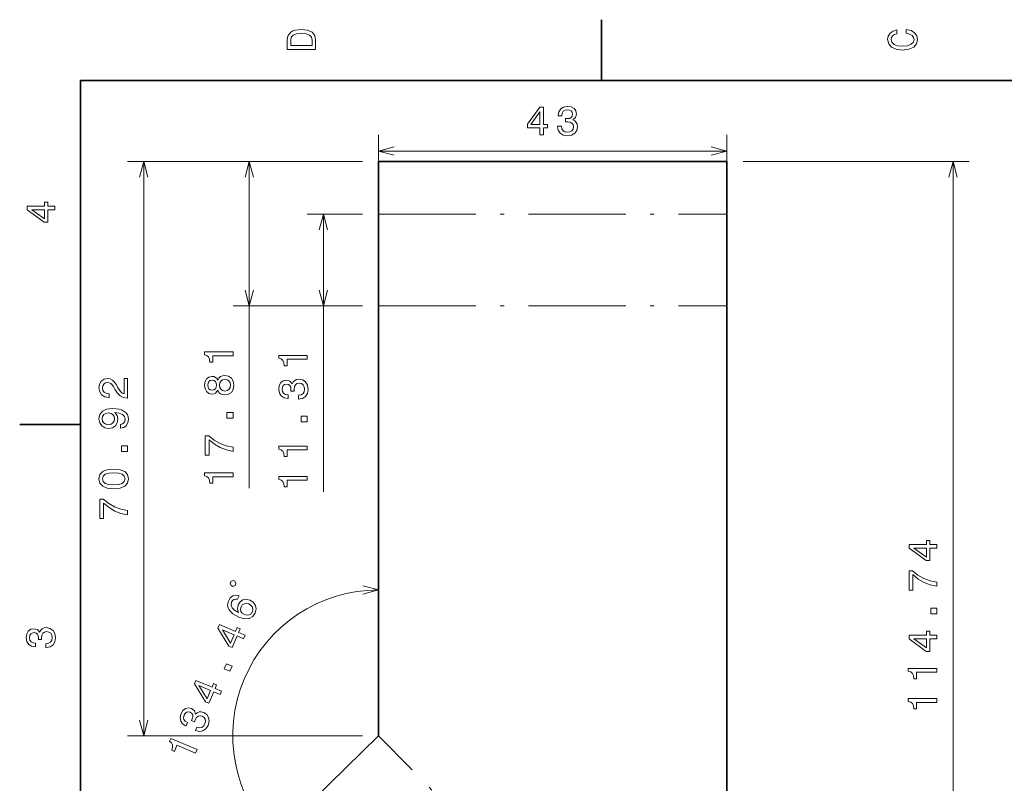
# Model space of a CAD drawing. Extents: x 0 to 297, y 0 to 210.
# Tile 3 of 7: x 2 to 124, y 113 to 208. Entities that reach past the tile are written whole.
import ezdxf

# ---------------------------------------------------------------- set-up
doc = ezdxf.new("R2010")
doc.units = 0
doc.linetypes.add('DASHDOT', pattern=[18.5, 12, -3, 0.5, -3])

msp = doc.modelspace()

# ---------------------------------------------------------------- linework, layer by layer
at = {"color": 7, "lineweight": 35, "ltscale": 0.1875}
for p, q in [((74.300003, 200), (74.300003, 207.5)), ((10, 157.5), (2.5, 157.5))]:
    msp.add_line(p, q, dxfattribs=at)
at = {"color": 7, "lineweight": 35}
for p, q in [((287, 200), (10, 200)), ((10, 200), (10, 10)), ((46.8041, 189.995148), (89.804108, 189.995148)), ((46.8041, 172.182983), (46.8041, 119.073425)), ((89.804108, 75.258858), (89.804108, 172.182983))]:
    msp.add_line(p, q, dxfattribs=at)
at = {"color": 7, "lineweight": 13, "ltscale": 0.477097}
for p, q in [((46.8041, 174.182983), (46.8041, 193.266876)), ((89.804108, 174.182983), (89.804108, 193.266876))]:
    msp.add_line(p, q, dxfattribs=at)
at = {"color": 7, "lineweight": 13}
for p, q in [((46.8041, 191.266876), (89.804108, 191.266876)), ((44.8041, 189.995148), (15.813324, 189.995148)), ((17.813324, 119.073425), (17.813324, 189.995148)), ((30.835213, 149.63797), (30.835213, 189.995148)), ((91.804108, 189.995148), (119.704849, 189.995148)), ((117.704849, 75.258858), (117.704849, 189.995148)), ((39.997482, 149.202866), (39.997482, 183.495148)), ((44.8041, 119.073425), (15.813324, 119.073425))]:
    msp.add_line(p, q, dxfattribs=at)
at = {"color": 7, "lineweight": 13, "ltscale": 0.399222}
for p, q in [((44.8041, 189.995148), (28.835213, 189.995148)), ((44.8041, 172.182983), (28.835213, 172.182983))]:
    msp.add_line(p, q, dxfattribs=at)
at = {"color": 7, "lineweight": 35, "ltscale": 0.1625}
for p, q in [((46.8041, 183.495148), (46.8041, 189.995148)), ((89.804108, 183.495148), (89.804108, 189.995148))]:
    msp.add_line(p, q, dxfattribs=at)
at = {"color": 7, "lineweight": 13, "ltscale": 0.170165}
for p, q in [((44.8041, 183.495148), (37.997482, 183.495148)), ((44.8041, 172.182983), (37.997482, 172.182983))]:
    msp.add_line(p, q, dxfattribs=at)
at = {"color": 7, "lineweight": 35, "ltscale": 0.282804}
for p, q in [((46.8041, 172.182983), (46.8041, 183.495148)), ((89.804108, 172.182983), (89.804108, 183.495148)), ((46.8041, 119.073425), (38.730499, 111.149918))]:
    msp.add_line(p, q, dxfattribs=at)
at = {"color": 7, "linetype": 'DASHDOT', "lineweight": 13}
for p, q in [((46.8041, 183.495148), (89.804108, 183.495148)), ((46.8041, 172.182983), (89.804108, 172.182983)), ((89.804108, 75.258858), (46.8041, 119.073425))]:
    msp.add_line(p, q, dxfattribs=at)
at = {"color": 7, "lineweight": 13}
for points in [[(35.533215, 204.994965), (35.533215, 203.829971), (39.033215, 203.829971), (39.033215, 204.994965), (38.922264, 205.544678), (38.584366, 205.953171), (38.034657, 206.205338), (37.283215, 206.296112), (36.516644, 206.215424), (36.21405, 206.114563), (35.971977, 205.973343), (35.644165, 205.56485), (35.563473, 205.297562)], [(35.951801, 204.959656), (36.027451, 205.342941), (36.259438, 205.605194), (36.672985, 205.761536), (37.283215, 205.811966), (37.873272, 205.756485), (38.286816, 205.600143), (38.533936, 205.332855), (38.614628, 204.959656), (38.614628, 204.298996), (35.951801, 204.298996)], [(111.93206, 205.817017), (112.35569, 205.716141), (112.658287, 205.549713), (112.844887, 205.317734), (112.905403, 205.045395), (112.814629, 204.71759), (112.54229, 204.460388), (112.098488, 204.28891), (111.483215, 204.233429), (110.872986, 204.28891), (110.424141, 204.455338), (110.151802, 204.71254), (110.055984, 205.045395), (110.106415, 205.287476), (110.247627, 205.494247), (110.474571, 205.655624), (110.787247, 205.766571), (110.787247, 206.245682), (110.308144, 206.094391), (109.94503, 205.832138), (109.718086, 205.474075), (109.637398, 205.045395), (109.763474, 204.510818), (110.116501, 204.10231), (110.696472, 203.840057), (111.483215, 203.749283), (112.269958, 203.840057), (112.84993, 204.10231), (113.208, 204.510818), (113.329041, 205.045395), (113.233215, 205.51442), (112.965927, 205.892654), (112.527161, 206.159943), (111.93206, 206.301163)], [(66.713463, 193.266876), (67.167358, 193.266876), (67.167358, 194.134308), (67.666634, 194.134308), (67.666634, 194.537766), (67.167358, 194.537766), (67.167358, 196.691223), (66.70842, 196.691223), (65.175278, 194.57811), (65.175278, 194.134308), (66.713463, 194.134308)], [(65.598915, 194.537766), (66.713463, 196.106216), (66.713463, 194.537766)], [(68.901215, 194.366302), (68.901215, 194.330994), (68.981911, 193.846848), (69.218941, 193.483734), (69.59214, 193.25174), (70.086372, 193.166016), (70.61087, 193.25174), (71.004242, 193.473648), (71.256401, 193.826675), (71.347183, 194.280563), (71.306839, 194.57811), (71.195885, 194.82019), (71.014328, 195.00679), (70.772255, 195.14296), (71.100067, 195.415298), (71.216057, 195.849014), (71.140411, 196.242386), (70.923553, 196.539932), (70.570526, 196.726532), (70.086372, 196.792099), (69.632484, 196.711395), (69.2845, 196.489502), (69.057556, 196.136475), (68.981911, 195.66745), (68.981911, 195.632156), (69.430756, 195.632156), (69.4711, 195.95491), (69.602226, 196.186905), (69.814041, 196.32811), (70.111588, 196.378555), (70.37384, 196.338196), (70.565483, 196.2323), (70.681473, 196.060822), (70.726868, 195.828842), (70.681473, 195.581711), (70.56044, 195.415298), (70.348625, 195.314423), (70.061157, 195.284164), (69.864471, 195.289215), (69.864471, 194.890793), (70.111588, 194.900879), (70.429314, 194.855499), (70.666344, 194.734451), (70.807556, 194.537766), (70.857986, 194.280563), (70.802513, 193.988052), (70.656258, 193.771194), (70.424271, 193.635025), (70.116638, 193.589645), (69.798912, 193.640076), (69.566925, 193.791367), (69.42067, 194.033447), (69.365196, 194.366302)], [(6.833213, 184.02739), (6.833213, 184.481277), (5.965778, 184.481277), (5.965778, 184.98056), (5.56232, 184.98056), (5.56232, 184.481277), (3.408862, 184.481277), (3.408862, 184.022339), (5.521974, 182.489197), (5.965778, 182.489197), (5.965778, 184.02739)], [(5.56232, 182.912827), (3.993876, 184.02739), (5.56232, 184.02739)], [(28.835213, 166.009293), (28.835213, 166.468231), (25.309998, 166.468231), (25.309998, 166.12529), (25.61763, 166.034515), (25.824409, 165.852951), (25.945442, 165.575577), (25.985786, 165.192291), (26.343857, 165.192291), (26.343857, 166.009293)], [(37.997482, 165.574203), (37.997482, 166.033142), (34.472267, 166.033142), (34.472267, 165.690201), (34.7799, 165.599426), (34.986679, 165.417862), (35.107712, 165.140488), (35.148056, 164.757202), (35.506126, 164.757202), (35.506126, 165.574203)], [(15.813324, 160.775787), (15.813324, 163.181412), (15.379608, 163.181412), (15.379608, 161.280121), (15.142578, 161.386017), (14.945892, 161.567581), (14.587814, 162.12738), (14.436523, 162.424927), (14.219666, 162.757782), (13.967499, 162.994812), (13.669952, 163.130981), (13.332062, 163.181412), (12.908432, 163.095673), (12.575577, 162.858643), (12.363754, 162.495529), (12.288101, 162.026505), (12.37384, 161.542358), (12.61087, 161.17421), (12.98912, 160.93718), (13.488403, 160.856476), (13.559006, 160.856476), (13.559006, 161.315414), (13.518661, 161.315414), (13.17572, 161.360809), (12.923553, 161.496979), (12.762177, 161.713837), (12.706696, 162.001297), (12.757126, 162.293808), (12.883209, 162.510666), (13.079895, 162.651871), (13.327011, 162.702301), (13.559006, 162.667007), (13.755692, 162.571182), (13.927155, 162.40979), (14.078461, 162.187897), (14.239838, 161.89035), (14.552521, 161.396103), (14.885376, 161.048126), (15.288834, 160.841354), (15.798187, 160.775787)], [(26.949043, 161.738693), (27.090256, 161.481491), (27.286942, 161.304977), (27.534058, 161.194016), (27.831612, 161.158722), (28.280457, 161.23941), (28.628441, 161.471405), (28.850342, 161.84964), (28.936081, 162.364044), (28.850342, 162.873413), (28.628441, 163.251663), (28.280457, 163.483643), (27.831612, 163.569382), (27.534058, 163.529037), (27.286942, 163.423126), (27.090256, 163.241577), (26.949043, 162.98941), (26.828011, 163.191147), (26.661583, 163.332352), (26.459854, 163.418091), (26.212738, 163.448349), (25.854668, 163.367645), (25.5672, 163.155838), (25.3806, 162.812897), (25.309998, 162.364044), (25.3806, 161.910156), (25.5672, 161.567215), (25.854668, 161.350357), (26.212738, 161.274719), (26.459854, 161.299927), (26.661583, 161.385666)], [(26.253082, 161.753815), (26.031181, 161.794159), (25.859711, 161.915207), (25.753799, 162.106842), (25.713455, 162.364044), (25.753799, 162.616211), (25.859711, 162.807861), (26.031181, 162.928894), (26.253082, 162.974274), (26.480026, 162.928894), (26.65654, 162.807861), (26.77253, 162.616211), (26.807838, 162.364044), (26.767487, 162.106842), (26.65654, 161.915207), (26.480026, 161.794159)], [(27.821526, 161.642868), (27.55423, 161.688263), (27.352501, 161.834518), (27.221382, 162.061462), (27.175987, 162.364044), (27.221382, 162.661606), (27.352501, 162.88855), (27.55423, 163.034805), (27.821526, 163.085236), (28.108986, 163.034805), (28.325844, 162.88855), (28.467056, 162.661606), (28.512444, 162.364044), (28.467056, 162.061462), (28.325844, 161.834518), (28.108986, 161.688263)], [(36.898056, 160.658066), (36.933365, 160.658066), (37.417511, 160.738754), (37.780624, 160.975784), (38.012611, 161.348984), (38.098351, 161.843231), (38.012611, 162.367722), (37.79071, 162.761093), (37.437683, 163.01326), (36.983795, 163.104034), (36.686241, 163.06369), (36.444168, 162.952744), (36.257568, 162.771179), (36.121399, 162.529099), (35.849068, 162.856918), (35.415352, 162.972916), (35.02198, 162.897263), (34.724426, 162.680405), (34.537827, 162.327377), (34.472267, 161.843231), (34.552956, 161.389343), (34.774857, 161.041351), (35.127884, 160.814407), (35.596909, 160.738754), (35.63221, 160.738754), (35.63221, 161.187607), (35.309441, 161.227951), (35.077454, 161.35907), (34.936241, 161.570892), (34.885811, 161.868439), (34.926155, 162.130692), (35.032066, 162.322327), (35.203537, 162.438324), (35.435524, 162.483719), (35.68264, 162.438324), (35.849068, 162.317291), (35.949928, 162.105469), (35.980194, 161.818008), (35.975151, 161.621323), (36.373566, 161.621323), (36.36348, 161.868439), (36.408867, 162.186172), (36.5299, 162.423203), (36.726585, 162.564407), (36.983795, 162.614838), (37.276299, 162.559372), (37.493156, 162.413116), (37.629326, 162.181122), (37.674713, 161.873489), (37.624283, 161.555756), (37.472984, 161.323776), (37.230911, 161.177521), (36.898056, 161.12204)], [(14.945892, 157.059937), (15.344299, 157.13559), (15.651947, 157.352448), (15.843582, 157.695389), (15.914185, 158.149277), (15.878891, 158.446823), (15.788101, 158.714127), (15.631775, 158.941071), (15.409866, 159.132706), (15.132492, 159.284012), (14.789551, 159.394958), (14.396179, 159.46051), (13.942291, 159.485733), (13.231186, 159.399994), (12.711746, 159.152878), (12.399063, 158.759506), (12.288101, 158.219879), (12.378891, 157.725647), (12.620956, 157.352448), (12.994156, 157.110367), (13.463181, 157.029678), (13.947327, 157.110367), (14.315491, 157.347412), (14.54747, 157.700424), (14.623123, 158.149277), (14.527298, 158.623337), (14.234787, 158.981415), (14.794586, 158.900726), (15.193008, 158.739334), (15.430038, 158.492218), (15.505692, 158.154327), (15.470383, 157.892075), (15.359436, 157.700424), (15.182922, 157.574356), (14.945892, 157.523911)], [(13.45813, 157.518875), (13.145462, 157.569305), (12.898346, 157.71051), (12.742004, 157.932419), (12.686523, 158.219879), (12.742004, 158.517441), (12.898346, 158.744385), (13.140411, 158.88559), (13.453094, 158.941071), (13.770813, 158.88559), (14.007843, 158.744385), (14.154099, 158.51239), (14.204529, 158.204758), (14.154099, 157.927383), (14.007843, 157.71051), (13.775864, 157.569305)], [(28.835213, 158.280045), (28.835213, 158.976013), (28.083771, 158.976013), (28.083771, 158.280045)], [(37.997482, 157.844955), (37.997482, 158.540924), (37.24604, 158.540924), (37.24604, 157.844955)], [(28.835213, 154.190994), (28.835213, 154.700363), (28.003082, 154.866791), (27.226425, 155.159302), (26.505241, 155.572845), (25.829453, 156.112473), (25.410858, 156.112473), (25.410858, 153.711884), (25.869797, 153.711884), (25.869797, 155.628311), (26.550629, 155.073563), (27.261726, 154.654968), (28.018211, 154.362473)], [(15.813324, 154.18631), (15.813324, 154.882278), (15.06189, 154.882278), (15.06189, 154.18631)], [(37.997482, 154.366135), (37.997482, 154.825073), (34.472267, 154.825073), (34.472267, 154.482132), (34.7799, 154.391357), (34.986679, 154.209793), (35.107712, 153.932419), (35.148056, 153.549133), (35.506126, 153.549133), (35.506126, 154.366135)], [(14.103668, 149.582855), (14.895462, 149.658493), (15.460297, 149.895538), (15.803238, 150.273773), (15.914185, 150.798264), (15.803238, 151.317719), (15.460297, 151.695969), (14.895462, 151.927948), (14.103668, 152.008652), (13.316925, 151.927948), (13.004242, 151.832138), (12.74704, 151.695969), (12.404099, 151.317719), (12.288101, 150.798264), (12.404099, 150.273773), (12.75209, 149.895538), (13.316925, 149.658493)], [(14.103668, 150.067001), (13.493439, 150.107346), (13.054672, 150.233429), (12.79747, 150.460373), (12.706696, 150.798264), (12.79747, 151.131119), (13.054672, 151.358063), (13.493439, 151.484146), (14.103668, 151.52449), (14.718948, 151.484146), (15.1577, 151.358063), (15.414902, 151.131119), (15.500641, 150.798264), (15.414902, 150.460373), (15.1577, 150.233429), (14.718948, 150.107346)], [(28.835213, 151.065201), (28.835213, 151.524139), (25.309998, 151.524139), (25.309998, 151.181198), (25.61763, 151.090424), (25.824409, 150.908859), (25.945442, 150.631485), (25.985786, 150.248199), (26.343857, 150.248199), (26.343857, 151.065201)], [(37.997482, 150.630112), (37.997482, 151.08905), (34.472267, 151.08905), (34.472267, 150.746109), (34.7799, 150.655334), (34.986679, 150.47377), (35.107712, 150.196396), (35.148056, 149.81311), (35.506126, 149.81311), (35.506126, 150.630112)], [(15.813324, 146.361237), (15.813324, 146.870605), (14.981186, 147.037033), (14.204529, 147.329544), (13.483353, 147.743088), (12.807556, 148.282715), (12.388977, 148.282715), (12.388977, 145.882126), (12.8479, 145.882126), (12.8479, 147.798553), (13.528748, 147.243805), (14.239838, 146.825211), (14.996323, 146.532715)], [(115.704849, 142.244446), (115.704849, 142.698334), (114.837418, 142.698334), (114.837418, 143.197617), (114.43396, 143.197617), (114.43396, 142.698334), (112.280502, 142.698334), (112.280502, 142.239395), (114.393616, 140.706253), (114.837418, 140.706253), (114.837418, 142.244446)], [(114.43396, 141.129883), (112.865517, 142.244446), (114.43396, 142.244446)], [(115.704849, 137.530029), (115.704849, 138.039398), (114.872719, 138.205826), (114.096062, 138.498322), (113.374878, 138.911865), (112.699089, 139.451492), (112.280502, 139.451492), (112.280502, 137.050919), (112.739433, 137.050919), (112.739433, 138.967346), (113.420273, 138.412598), (114.131363, 137.994003), (114.887848, 137.701492)], [(29.105278, 137.64505), (29.19558, 137.860199), (29.070732, 138.165665), (28.855583, 138.255966), (28.550125, 138.131119), (28.459824, 137.91597), (28.584671, 137.610504), (28.79982, 137.520203)], [(29.584908, 136.350952), (29.17115, 136.4207), (28.806259, 136.333191), (28.496826, 136.091156), (28.264618, 135.707306), (28.182014, 135.419281), (28.17083, 135.145035), (28.22715, 134.875259), (28.357597, 134.612671), (28.554802, 134.365814), (28.823433, 134.132751), (29.163475, 133.913452), (29.569534, 133.721146), (30.261093, 133.518387), (30.835709, 133.545212), (31.278214, 133.791565), (31.586662, 134.252808), (31.692284, 134.739014), (31.618156, 135.174866), (31.367722, 135.542511), (30.963783, 135.805038), (30.488831, 135.911392), (30.059586, 135.839966), (29.707092, 135.599579), (29.46093, 135.221588), (29.368515, 134.740784), (29.495003, 134.299362), (29.012756, 134.583817), (28.70784, 134.88681), (28.584923, 135.206406), (28.643242, 135.553864), (28.77803, 135.770752), (28.949852, 135.906479), (29.161407, 135.954422), (29.405342, 135.923141)], [(30.779106, 135.352005), (31.050606, 135.177887), (31.219162, 134.953995), (31.280144, 134.682281), (31.217346, 134.402344), (31.055687, 134.147507), (30.8237, 133.998749), (30.543884, 133.957581), (30.233353, 134.038696), (29.964554, 134.206207), (29.800644, 134.428146), (29.750923, 134.700607), (29.820778, 135.010391), (29.977333, 135.240036), (30.196114, 135.383392), (30.469322, 135.42186)], [(115.704849, 134.147034), (115.704849, 134.843002), (114.953415, 134.843002), (114.953415, 134.147034)], [(30.135597, 131.056213), (30.311256, 131.474731), (29.511421, 131.81044), (29.704651, 132.270813), (29.332626, 132.426956), (29.139404, 131.966583), (27.153755, 132.800003), (26.976143, 132.376831), (28.331238, 130.145355), (28.740463, 129.973602), (29.335754, 131.391922)], [(5.73379, 129.979111), (5.769093, 129.979111), (6.253242, 130.059799), (6.616354, 130.296829), (6.848343, 130.670029), (6.934078, 131.164276), (6.848343, 131.688766), (6.626441, 132.082138), (6.273415, 132.334305), (5.819525, 132.425079), (5.521974, 132.384735), (5.279899, 132.273788), (5.0933, 132.092224), (4.957133, 131.850143), (4.684798, 132.177963), (4.251081, 132.293961), (3.857709, 132.218307), (3.560158, 132.00145), (3.373559, 131.648422), (3.307997, 131.164276), (3.388689, 130.710388), (3.610591, 130.362396), (3.963617, 130.135452), (4.432637, 130.059799), (4.46794, 130.059799), (4.46794, 130.508652), (4.145173, 130.548996), (3.913184, 130.680115), (3.771974, 130.891937), (3.721542, 131.189484), (3.761888, 131.451736), (3.867795, 131.643372), (4.039265, 131.759369), (4.271254, 131.804764), (4.518372, 131.759369), (4.684798, 131.638336), (4.785663, 131.426514), (4.815922, 131.139053), (4.810879, 130.942368), (5.209294, 130.942368), (5.199208, 131.189484), (5.244596, 131.507217), (5.365634, 131.744247), (5.56232, 131.885452), (5.819525, 131.935883), (6.112032, 131.880417), (6.328891, 131.734161), (6.465058, 131.502167), (6.510447, 131.194534), (6.460014, 130.876801), (6.308718, 130.644821), (6.066643, 130.498566), (5.73379, 130.443085)], [(28.532394, 130.52037), (27.517517, 132.155075), (28.963737, 131.548065)], [(115.704849, 131.036362), (115.704849, 131.490265), (114.837418, 131.490265), (114.837418, 131.989532), (114.43396, 131.989532), (114.43396, 131.490265), (112.280502, 131.490265), (112.280502, 131.031326), (114.393616, 129.498184), (114.837418, 129.498184), (114.837418, 131.036362)], [(114.43396, 129.921814), (112.865517, 131.036362), (114.43396, 131.036362)], [(28.447685, 127.034683), (28.717033, 127.676422), (28.024147, 127.967239), (27.754799, 127.325516)], [(115.704849, 126.93219), (115.704849, 127.391129), (112.179642, 127.391129), (112.179642, 127.048187), (112.487274, 126.957397), (112.694046, 126.775848), (112.815079, 126.498474), (112.855431, 126.115189), (113.213501, 126.115189), (113.213501, 126.93219)], [(27.243813, 124.166428), (27.419472, 124.584946), (26.619637, 124.920654), (26.812866, 125.381027), (26.440842, 125.53717), (26.24762, 125.076797), (24.261971, 125.910217), (24.084358, 125.487045), (25.439453, 123.255569), (25.848679, 123.083817), (26.44397, 124.502136)], [(25.64061, 123.630585), (24.625732, 125.265289), (26.071953, 124.658279)], [(115.704849, 123.196167), (115.704849, 123.655106), (112.179642, 123.655106), (112.179642, 123.312164), (112.487274, 123.221375), (112.694046, 123.039825), (112.815079, 122.762451), (112.855431, 122.379166), (113.213501, 122.379166), (113.213501, 123.196167)], [(24.184967, 119.719406), (24.217522, 119.705734), (24.695168, 119.592773), (25.121719, 119.670807), (25.480064, 119.92514), (25.750397, 120.347687), (25.874329, 120.864487), (25.82196, 121.31308), (25.594032, 121.68222), (25.210648, 121.941589), (24.92067, 122.019547), (24.654518, 122.010925), (24.412193, 121.915726), (24.192947, 121.745209), (24.068703, 122.152878), (23.713676, 122.427689), (23.321678, 122.510178), (22.963387, 122.425369), (22.654709, 122.172073), (22.406883, 121.751022), (22.305626, 121.30127), (22.375557, 120.894531), (22.613243, 120.548645), (23.016441, 120.297379), (23.048988, 120.283707), (23.222702, 120.697586), (22.940697, 120.859695), (22.777534, 121.070389), (22.729301, 121.320343), (22.797958, 121.614227), (22.936653, 121.840424), (23.108475, 121.976151), (23.311478, 122.016739), (23.542953, 121.968811), (23.75325, 121.831314), (23.859863, 121.655304), (23.870888, 121.420959), (23.787537, 121.14418), (23.706772, 120.964783), (24.074135, 120.810593), (24.160477, 121.042343), (24.325294, 121.317749), (24.528633, 121.489471), (24.764641, 121.543549), (25.021317, 121.490509), (25.269562, 121.326157), (25.412918, 121.107376), (25.448692, 120.840759), (25.37149, 120.539536), (25.202019, 120.266083), (24.972733, 120.110733), (24.692917, 120.069565), (24.364532, 120.147232)], [(24.209549, 116.93718), (24.387161, 117.360352), (21.13665, 118.724655), (21.003929, 118.408432), (21.252457, 118.205673), (21.372856, 117.958237), (21.377113, 117.65564), (21.265976, 117.286606), (21.596146, 117.148026), (21.912331, 117.901367)]]:
    msp.add_lwpolyline(points, close=True, dxfattribs=at)
for points in [[(48.735954, 191.784515), (46.8041, 191.266876), (48.735954, 190.749237)], [(87.872253, 190.749237), (89.804108, 191.266876), (87.872253, 191.784515)], [(18.330963, 188.063293), (17.813324, 189.995148), (17.295685, 188.063293)], [(31.352852, 188.063293), (30.835213, 189.995148), (30.317574, 188.063293)], [(118.222488, 188.063293), (117.704849, 189.995148), (117.187218, 188.063293)], [(40.515121, 181.563293), (39.997482, 183.495148), (39.479843, 181.563293)], [(30.317574, 174.114838), (30.835213, 172.182983), (31.352852, 174.114838)], [(39.479843, 174.114838), (39.997482, 172.182983), (40.515121, 174.114838)], [(44.872253, 136.562881), (46.8041, 137.080521), (44.872253, 137.59816)], [(17.295685, 121.00528), (17.813324, 119.073425), (18.330963, 121.00528)]]:
    msp.add_lwpolyline(points, dxfattribs=at)
msp.add_arc((46.8041, 119.073425), 18.007105, 90.000003, 224.462423, dxfattribs=at)

doc.saveas('drawing.dxf')
